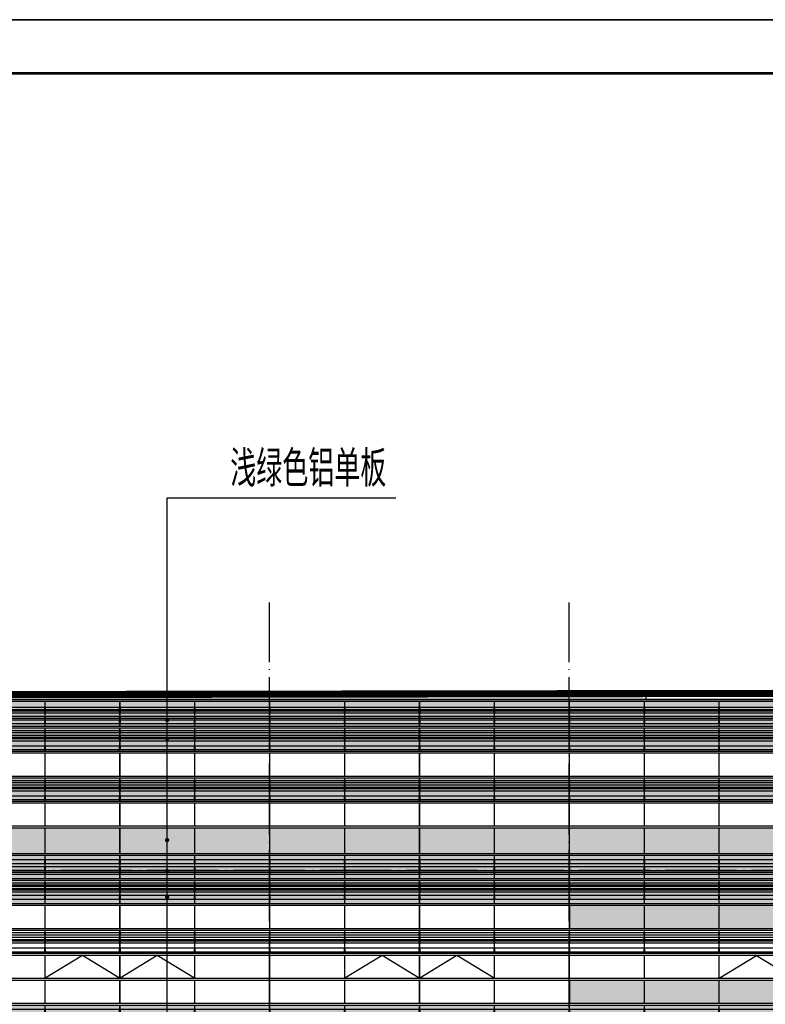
# Model space of a CAD drawing. Header units: millimetres. Extents: x 708158 to 1984082, y -168213 to -53.
# Tile 130 of 220: x 917546 to 938447, y -46207 to -18600. Entities that reach past the tile are written whole.
import ezdxf

# ---------------------------------------------------------------- set-up
doc = ezdxf.new("R2010")
doc.units = ezdxf.units.MM
doc.header["$LTSCALE"] = 1000
doc.linetypes.add('DASH', pattern=[0.35, 0.25, -0.1])
doc.linetypes.add('DOTE', pattern=[2.42, 2, -0.2, 0.02, -0.2])
doc.layers.get('0').update_dxf_attribs({"color": 8})
for name, color, linetype in [('A-AXIS', 1, 'DOTE'), ('A-看线', 63, 'Continuous'), ('DIM_LEAD', 3, 'Continuous'), ('DOTE', 1, 'DOTE'), ('PUB_TEXT', 7, 'Continuous'), ('WINDOW', 4, 'Continuous'), ('看线', 115, 'Continuous'), ('立面加粗', 5, 'Continuous'), ('立面填充线2 穿孔板', 105, 'Continuous'), ('立面窗户线', 21, 'Continuous')]:
    doc.layers.add(name, color=color, linetype=linetype)
doc.layers.add('不打印线', color=6, linetype='DASH', lineweight=0, plot=False)
doc.layers.add('图框', color=4, linetype='Continuous', lineweight=35)
doc.styles.add('_TCH_DIM', font='SIMPLEX', dxfattribs={"bigfont": 'GBCBIG'})

# ---------------------------------------------------------------- blocks, each defined once
blk = doc.blocks.new('A$C24AE1B25')
at = {"layer": '立面窗户线'}
blk.add_lwpolyline([(46850, 30), (0, 30), (-30, 30), (-300, 0), (-300, -30), (0, -30), (46850, -30)], dxfattribs=at)
blk = doc.blocks.new('A$C05264923')
at = {"layer": '立面窗户线'}
blk.add_lwpolyline([(46850, 30), (0, 30), (-90, 30), (-90, -30), (0, -30), (46850, -30)], dxfattribs=at)
blk = doc.blocks.new('A$C646C2EE2')
at = {"layer": 'A-看线'}
for points in [[(0, -70), (2090, -70), (2090, -120), (0, -120)], [(0, -200), (2090, -200), (2090, -250), (0, -250)], [(2100, -70), (4190, -70), (4190, -120), (2100, -120)], [(2100, -200), (4190, -200), (4190, -250), (2100, -250)], [(4200, -70), (6290, -70), (6290, -120), (4200, -120)], [(4200, -200), (6290, -200), (6290, -250), (4200, -250)], [(6300, -70), (8390, -70), (8390, -120), (6300, -120)], [(6300, -200), (8390, -200), (8390, -250), (6300, -250)], [(0, -300), (2090, -300), (2090, -350), (0, -350)], [(0, -500), (2090, -500), (2090, -600), (0, -600)], [(2100, -300), (4190, -300), (4190, -350), (2100, -350)], [(2100, -500), (4190, -500), (4190, -600), (2100, -600)], [(4200, -300), (6290, -300), (6290, -350), (4200, -350)], [(4200, -500), (6290, -500), (6290, -600), (4200, -600)], [(6300, -300), (8390, -300), (8390, -350), (6300, -350)], [(6300, -500), (8390, -500), (8390, -600), (6300, -600)]]:
    blk.add_lwpolyline(points, close=True, dxfattribs=at)
at = {"layer": 'WINDOW'}
for points in [[(2090, 0), (2100, 0), (2100, -640), (2090, -640)], [(4190, 0), (4200, 0), (4200, -640), (4190, -640)], [(6290, 0), (6300, 0), (6300, -640), (6290, -640)], [(8390, 0), (8400, 0), (8400, -640), (8390, -640)]]:
    blk.add_lwpolyline(points, close=True, dxfattribs=at)
blk = doc.blocks.new('A$C2A3A27BA')
at = {"layer": 'A-看线'}
for points in [[(0, -40), (2090, -40), (2090, -140), (0, -140)], [(0, -240), (2090, -240), (2090, -340), (0, -340)], [(2100, -40), (4190, -40), (4190, -140), (2100, -140)], [(2100, -240), (4190, -240), (4190, -340), (2100, -340)], [(4200, -40), (6290, -40), (6290, -140), (4200, -140)], [(4200, -240), (6290, -240), (6290, -340), (4200, -340)], [(6300, -40), (8390, -40), (8390, -140), (6300, -140)], [(6300, -240), (8390, -240), (8390, -340), (6300, -340)], [(0, -390), (2090, -390), (2090, -440), (0, -440)], [(2100, -390), (4190, -390), (4190, -440), (2100, -440)], [(4200, -390), (6290, -390), (6290, -440), (4200, -440)], [(6300, -390), (8390, -390), (8390, -440), (6300, -440)], [(0, -690), (2090, -690), (2090, -740), (0, -740)], [(0, -790), (2090, -790), (2090, -840), (0, -840)], [(2100, -690), (4190, -690), (4190, -740), (2100, -740)], [(2100, -790), (4190, -790), (4190, -840), (2100, -840)], [(4200, -690), (6290, -690), (6290, -740), (4200, -740)], [(4200, -790), (6290, -790), (6290, -840), (4200, -840)], [(6300, -690), (8390, -690), (8390, -740), (6300, -740)], [(6300, -790), (8390, -790), (8390, -840), (6300, -840)], [(0, -890), (2090, -890), (2090, -940), (0, -940)], [(0, -1040), (2090, -1040), (2090, -1140), (0, -1140)], [(2100, -890), (4190, -890), (4190, -940), (2100, -940)], [(2100, -1040), (4190, -1040), (4190, -1140), (2100, -1140)], [(4200, -890), (6290, -890), (6290, -940), (4200, -940)], [(4200, -1040), (6290, -1040), (6290, -1140), (4200, -1140)], [(6300, -890), (8390, -890), (8390, -940), (6300, -940)], [(6300, -1040), (8390, -1040), (8390, -1140), (6300, -1140)]]:
    blk.add_lwpolyline(points, close=True, dxfattribs=at)
at = {"layer": 'WINDOW'}
for points in [[(2090, 80), (2100, 80), (2100, -560), (2090, -560)], [(4190, 80), (4200, 80), (4200, -560), (4190, -560)], [(6290, 80), (6300, 80), (6300, -560), (6290, -560)], [(8390, 80), (8400, 80), (8400, -560), (8390, -560)], [(2090, -620), (2100, -620), (2100, -1260), (2090, -1260)], [(4190, -620), (4200, -620), (4200, -1260), (4190, -1260)], [(6290, -620), (6300, -620), (6300, -1260), (6290, -1260)], [(8390, -620), (8400, -620), (8400, -1260), (8390, -1260)]]:
    blk.add_lwpolyline(points, close=True, dxfattribs=at)
blk = doc.blocks.new('A$C59A864C1')
at = {"layer": 'WINDOW'}
for points in [[(2090, 0), (2100, 0), (2100, -640), (2090, -640)], [(4190, 0), (4200, 0), (4200, -640), (4190, -640)], [(6290, 0), (6300, 0), (6300, -640), (6290, -640)], [(8390, 0), (8400, 0), (8400, -640), (8390, -640)], [(2090, -1400), (2100, -1400), (2100, -2040), (2090, -2040)], [(4190, -1400), (4200, -1400), (4200, -2040), (4190, -2040)], [(6290, -1400), (6300, -1400), (6300, -2040), (6290, -2040)], [(8390, -1400), (8400, -1400), (8400, -2040), (8390, -2040)], [(2090, -2100), (2100, -2100), (2100, -2740), (2090, -2740)], [(4190, -2100), (4200, -2100), (4200, -2740), (4190, -2740)], [(6290, -2100), (6300, -2100), (6300, -2740), (6290, -2740)], [(8390, -2100), (8400, -2100), (8400, -2740), (8390, -2740)]]:
    blk.add_lwpolyline(points, close=True, dxfattribs=at)
blk.add_lwpolyline([(4190, -2040), (3145, -1400), (2100, -2040)], dxfattribs=at)
blk = doc.blocks.new('A$C455C528F')
at = {"layer": 'WINDOW'}
for points in [[(2090, 0), (2100, 0), (2100, -640), (2090, -640)], [(4190, 0), (4200, 0), (4200, -640), (4190, -640)], [(6290, 0), (6300, 0), (6300, -640), (6290, -640)], [(8390, 0), (8400, 0), (8400, -640), (8390, -640)], [(2090, -1400), (2100, -1400), (2100, -2040), (2090, -2040)], [(4190, -1400), (4200, -1400), (4200, -2040), (4190, -2040)], [(6290, -1400), (6300, -1400), (6300, -2040), (6290, -2040)], [(8390, -1400), (8400, -1400), (8400, -2040), (8390, -2040)], [(2090, -2100), (2100, -2100), (2100, -2740), (2090, -2740)], [(4190, -2100), (4200, -2100), (4200, -2740), (4190, -2740)], [(6290, -2100), (6300, -2100), (6300, -2740), (6290, -2740)], [(8390, -2100), (8400, -2100), (8400, -2740), (8390, -2740)]]:
    blk.add_lwpolyline(points, close=True, dxfattribs=at)
for points in [[(2100, -2040), (3145, -1400), (4190, -2040)], [(4200, -2040), (5245, -1400), (6290, -2040)]]:
    blk.add_lwpolyline(points, dxfattribs=at)
blk = doc.blocks.new('A$C22B71AAA')
at = {"layer": '立面填充线2 穿孔板'}
for points in [[(5, 420), (46845, 420), (46845, -220), (5, -220)], [(5, -280), (46845, -280), (46845, -920), (5, -920)], [(5, -980), (9045, -980), (9045, -1620), (5, -1620)], [(5, -3080), (9045, -3080), (9045, -3720), (5, -3720)]]:
    blk.add_hatch(color=256, dxfattribs=at).paths.add_polyline_path(points)
at = {"layer": 'A-看线'}
for points in [[(5, 420), (46845, 420), (46845, -220), (5, -220)], [(5, -280), (46845, -280), (46845, -920), (5, -920)], [(5, -980), (9045, -980), (9045, -1620), (5, -1620)], [(5, -1680), (46845, -1680), (46845, -2320), (5, -2320)], [(5, -3080), (9045, -3080), (9045, -3720), (5, -3720)]]:
    blk.add_lwpolyline(points, close=True, dxfattribs=at)
at = {"layer": 'WINDOW'}
for points in [[(17445, -980), (17455, -980), (17455, -1620), (17445, -1620)], [(17445, -2380), (17455, -2380), (17455, -3020), (17445, -3020)], [(17445, -3080), (17455, -3080), (17455, -3720), (17445, -3720)]]:
    blk.add_lwpolyline(points, close=True, dxfattribs=at)
for name, p in [('A$C2A3A27BA', (655, 340)), ('A$C2A3A27BA', (9055, 340)), ('A$C2A3A27BA', (17455, 340)), ('A$C05264923', (0, -250)), ('A$C59A864C1', (655, -980)), ('A$C455C528F', (9055, -980)), ('A$C455C528F', (17455, -980)), ('A$C05264923', (0, -1650)), ('A$C646C2EE2', (655, -1680)), ('A$C646C2EE2', (9055, -1680)), ('A$C646C2EE2', (17455, -1680)), ('A$C05264923', (0, -2350)), ('A$C05264923', (0, -3050))]:
    blk.add_blockref(name, p, dxfattribs=at)
at = {"layer": '立面窗户线'}
for p in [(0, 450), (0, -950)]:
    blk.add_blockref('A$C24AE1B25', p, dxfattribs=at)
blk = doc.blocks.new('A$C77236AF1')
at = {"layer": 'A-看线'}
for points in [[(0, -270), (2090, -270), (2090, -320), (0, -320)], [(2100, -270), (4190, -270), (4190, -320), (2100, -320)], [(4200, -270), (6290, -270), (6290, -320), (4200, -320)], [(6300, -270), (8390, -270), (8390, -320), (6300, -320)], [(0, -370), (2090, -370), (2090, -420), (0, -420)], [(0, -520), (2090, -520), (2090, -570), (0, -570)], [(2100, -370), (4190, -370), (4190, -420), (2100, -420)], [(2100, -520), (4190, -520), (4190, -570), (2100, -570)], [(4200, -370), (6290, -370), (6290, -420), (4200, -420)], [(4200, -520), (6290, -520), (6290, -570), (4200, -570)], [(6300, -370), (8390, -370), (8390, -420), (6300, -420)], [(6300, -520), (8390, -520), (8390, -570), (6300, -570)], [(0, -620), (2090, -620), (2090, -720), (0, -720)], [(2100, -620), (4190, -620), (4190, -720), (2100, -720)], [(4200, -620), (6290, -620), (6290, -720), (4200, -720)], [(6300, -620), (8390, -620), (8390, -720), (6300, -720)], [(0, -920), (2090, -920), (2090, -970), (0, -970)], [(0, -1050), (2090, -1050), (2090, -1100), (0, -1100)], [(2100, -920), (4190, -920), (4190, -970), (2100, -970)], [(2100, -1050), (4190, -1050), (4190, -1100), (2100, -1100)], [(4200, -920), (6290, -920), (6290, -970), (4200, -970)], [(4200, -1050), (6290, -1050), (6290, -1100), (4200, -1100)], [(6300, -920), (8390, -920), (8390, -970), (6300, -970)], [(6300, -1050), (8390, -1050), (8390, -1100), (6300, -1100)], [(0, -1150), (2090, -1150), (2090, -1200), (0, -1200)], [(0, -1350), (2090, -1350), (2090, -1450), (0, -1450)], [(2100, -1150), (4190, -1150), (4190, -1200), (2100, -1200)], [(2100, -1350), (4190, -1350), (4190, -1450), (2100, -1450)], [(4200, -1150), (6290, -1150), (6290, -1200), (4200, -1200)], [(4200, -1350), (6290, -1350), (6290, -1450), (4200, -1450)], [(6300, -1150), (8390, -1150), (8390, -1200), (6300, -1200)], [(6300, -1350), (8390, -1350), (8390, -1450), (6300, -1450)]]:
    blk.add_lwpolyline(points, close=True, dxfattribs=at)
at = {"layer": 'WINDOW'}
for points in [[(2090, -100), (2100, -100), (2100, -790), (2090, -790)], [(4190, -100), (4200, -100), (4200, -790), (4190, -790)], [(6290, -100), (6300, -100), (6300, -790), (6290, -790)], [(8390, -100), (8400, -100), (8400, -790), (8390, -790)], [(2090, -850), (2100, -850), (2100, -1490), (2090, -1490)], [(4190, -850), (4200, -850), (4200, -1490), (4190, -1490)], [(6290, -850), (6300, -850), (6300, -1490), (6290, -1490)], [(8390, -850), (8400, -850), (8400, -1490), (8390, -1490)]]:
    blk.add_lwpolyline(points, close=True, dxfattribs=at)
blk = doc.blocks.new('A$Ceb045a45')
at = {"layer": '立面填充线2 穿孔板'}
for points in [[(305, -130), (47145, -130), (47145, -820), (305, -820)], [(305, -880), (47145, -880), (47145, -1520), (305, -1520)], [(305, -2280), (47145, -2280), (47145, -2920), (305, -2920)], [(305, -3680), (47145, -3680), (47145, -4390), (305, -4390)]]:
    blk.add_hatch(color=256, dxfattribs=at).paths.add_polyline_path(points)
at = {"layer": 'A-看线'}
for points in [[(305, -130), (47145, -130), (47145, -820), (305, -820)], [(305, -880), (47145, -880), (47145, -1520), (305, -1520)], [(305, -2280), (47145, -2280), (47145, -2920), (305, -2920)], [(305, -2280), (47145, -2280), (47145, -2920), (305, -2920)], [(305, -3680), (47145, -3680), (47145, -4390), (305, -4390)]]:
    blk.add_lwpolyline(points, close=True, dxfattribs=at)
at = {"layer": 'WINDOW'}
for points in [[(5145, -880), (5155, -880), (5155, -1520), (5145, -1520)], [(7245, -880), (7255, -880), (7255, -1520), (7245, -1520)], [(9345, -880), (9355, -880), (9355, -1520), (9345, -1520)], [(11445, -880), (11455, -880), (11455, -1520), (11445, -1520)], [(13545, -880), (13555, -880), (13555, -1520), (13545, -1520)], [(15645, -880), (15655, -880), (15655, -1520), (15645, -1520)], [(17745, -880), (17755, -880), (17755, -1520), (17745, -1520)], [(17745, -880), (17755, -880), (17755, -1520), (17745, -1520)], [(19845, -880), (19855, -880), (19855, -1520), (19845, -1520)], [(21945, -880), (21955, -880), (21955, -1520), (21945, -1520)], [(24045, -880), (24055, -880), (24055, -1520), (24045, -1520)], [(5145, -1580), (5155, -1580), (5155, -2220), (5145, -2220)], [(7245, -1580), (7255, -1580), (7255, -2220), (7245, -2220)], [(9345, -1580), (9355, -1580), (9355, -2220), (9345, -2220)], [(11445, -1580), (11455, -1580), (11455, -2220), (11445, -2220)], [(13545, -1580), (13555, -1580), (13555, -2220), (13545, -2220)], [(15645, -1580), (15655, -1580), (15655, -2220), (15645, -2220)], [(17745, -1580), (17755, -1580), (17755, -2220), (17745, -2220)], [(17745, -1580), (17755, -1580), (17755, -2220), (17745, -2220)], [(19845, -1580), (19855, -1580), (19855, -2220), (19845, -2220)], [(21945, -1580), (21955, -1580), (21955, -2220), (21945, -2220)], [(24045, -1580), (24055, -1580), (24055, -2220), (24045, -2220)], [(5145, -2980), (5155, -2980), (5155, -3620), (5145, -3620)], [(7245, -2980), (7255, -2980), (7255, -3620), (7245, -3620)], [(9345, -2980), (9355, -2980), (9355, -3620), (9345, -3620)], [(11445, -2980), (11455, -2980), (11455, -3620), (11445, -3620)], [(13545, -2980), (13555, -2980), (13555, -3620), (13545, -3620)], [(15645, -2980), (15655, -2980), (15655, -3620), (15645, -3620)], [(17745, -2980), (17755, -2980), (17755, -3620), (17745, -3620)], [(17745, -2980), (17755, -2980), (17755, -3620), (17745, -3620)], [(19845, -2980), (19855, -2980), (19855, -3620), (19845, -3620)], [(21945, -2980), (21955, -2980), (21955, -3620), (21945, -3620)], [(24045, -2980), (24055, -2980), (24055, -3620), (24045, -3620)], [(5145, -3680), (5155, -3680), (5155, -4390), (5145, -4390)], [(7245, -3680), (7255, -3680), (7255, -4390), (7245, -4390)], [(9345, -3680), (9355, -3680), (9355, -4390), (9345, -4390)], [(11445, -3680), (11455, -3680), (11455, -4390), (11445, -4390)], [(13545, -3680), (13555, -3680), (13555, -4390), (13545, -4390)], [(15645, -3680), (15655, -3680), (15655, -4390), (15645, -4390)], [(17745, -3680), (17755, -3680), (17755, -4390), (17745, -4390)], [(17745, -3680), (17755, -3680), (17755, -4390), (17745, -4390)], [(19845, -3680), (19855, -3680), (19855, -4390), (19845, -4390)], [(21945, -3680), (21955, -3680), (21955, -4390), (21945, -4390)], [(24045, -3680), (24055, -3680), (24055, -4390), (24045, -4390)]]:
    blk.add_lwpolyline(points, close=True, dxfattribs=at)
at = {"layer": 'A-看线'}
for p in [(955, -30), (9355, -30), (17755, -30)]:
    blk.add_blockref('A$C77236AF1', p, dxfattribs=at)
at = {"layer": 'WINDOW'}
for name, p in [('A$C05264923', (300, -850)), ('A$C05264923', (300, -2250)), ('A$C646C2EE2', (955, -2280)), ('A$C646C2EE2', (9355, -2280)), ('A$C646C2EE2', (17755, -2280)), ('A$C05264923', (300, -3650))]:
    blk.add_blockref(name, p, dxfattribs=at)
at = {"layer": '立面窗户线'}
for p in [(300, -100), (300, -1550), (300, -2950)]:
    blk.add_blockref('A$C24AE1B25', p, dxfattribs=at)
blk = doc.blocks.new('A$C0b69b167')
at = {"layer": '看线'}
blk.add_lwpolyline([(89251, -100), (60200, -100), (60200, 150), (42000, 150), (42000, -100), (6250, -100), (6250, 0), (-250, 0), (-250, -100), (-350, -100)], dxfattribs=at)
blk = doc.blocks.new('A$C998f5811')
at = {"layer": '图框', "color": 4}
blk.add_line((0, 89100), (-126150, 89100), dxfattribs=at)
at = {"layer": '图框', "color": 4, "const_width": 74.2}
blk.add_lwpolyline([(-122400, 1500), (-1500, 1500), (-1500, 87600), (-122400, 87600)], close=True, dxfattribs=at)

msp = doc.modelspace()

# ---------------------------------------------------------------- linework, layer by layer
at = {"layer": 'A-AXIS'}
for p, q in [((949740, -37656.7), (839134.6, -37656.7)), ((949740, -42456.7), (839134.6, -42456.7))]:
    msp.add_line(p, q, dxfattribs=at)
at = {"layer": 'DIM_LEAD'}
for p, q in [((921678.7, -85192), (921678.7, -32009.6)), ((921678.7, -38236.7), (921678.7, -32009.6)), ((921678.7, -38758), (921678.7, -32009.6)), ((921678.7, -41603.7), (921678.7, -32009.6)), ((921678.7, -42471), (921678.7, -32009.6)), ((921678.7, -43197.4), (921678.7, -32009.6)), ((921678.7, -46413.7), (921678.7, -32009.6)), ((921678.7, -47256.7), (921678.7, -32009.6)), ((921678.7, -50656.7), (921678.7, -32009.6)), ((921678.7, -51456.7), (921678.7, -32009.6)), ((921678.7, -54856.7), (921678.7, -32009.6)), ((921678.7, -55627.9), (921678.7, -32009.6)), ((921678.7, -59156.7), (921678.7, -32009.6)), ((921678.7, -59857.9), (921678.7, -32009.6)), ((921678.7, -63213.7), (921678.7, -32009.6)), ((921678.7, -64057.9), (921678.7, -32009.6)), ((921678.7, -66825.9), (921678.7, -32009.6)), ((921678.7, -67656.7), (921678.7, -32009.6)), ((921678.7, -68287.9), (921678.7, -32009.6)), ((921678.7, -70986), (921678.7, -32009.6)), ((921678.7, -71610.8), (921678.7, -32009.6)), ((921678.7, -72427.9), (921678.7, -32009.6)), ((921678.7, -72457.9), (921678.7, -32009.6)), ((921678.7, -75943.8), (921678.7, -32009.6)), ((921678.7, -76541.1), (921678.7, -32009.6)), ((921678.7, -77415.4), (921678.7, -32009.6)), ((921678.7, -75307.5), (921678.7, -32009.6)), ((921678.7, -80190.3), (921678.7, -32009.6)), ((921678.7, -80836.7), (921678.7, -32009.6)), ((921678.7, -81661.8), (921678.7, -32009.6)), ((921678.7, -82656.7), (921678.7, -32009.6)), ((921678.7, -85563.1), (921678.7, -32009.6)), ((921678.7, -32009.6), (928085.7, -32009.6))]:
    msp.add_line(p, q, dxfattribs=at)
at = {"layer": 'DIM_LEAD', "const_width": 60}
for points in [[(921678.7, -38266.7, 1), (921678.7, -38206.7, 1)], [(921678.7, -38788, 1), (921678.7, -38728, 1)], [(921678.7, -41633.7, 1), (921678.7, -41573.7, 1)], [(921678.7, -42501, 1), (921678.7, -42441, 1)], [(921678.7, -43227.4, 1), (921678.7, -43167.4, 1)]]:
    msp.add_lwpolyline(points, format="xyb", close=True, dxfattribs=at)
at = {"layer": 'DOTE'}
for p, q in [((924553, -87432.6), (924553, -34939.7)), ((932953, -87432.6), (932953, -34939.7))]:
    msp.add_line(p, q, dxfattribs=at)
at = {"layer": '立面加粗', "const_width": 200}
msp.add_lwpolyline([(848304.9, -86029.2), (848308, -37629.2), (942003, -37484.2), (941999.9, -85884.2)], close=True, dxfattribs=at)

# ---------------------------------------------------------------- block references
msp.add_blockref('A$C998f5811', (960457.6, -107699.9))
at = {"xscale": -1}
msp.add_blockref('A$Ceb045a45', (942303.1, -37586.7), dxfattribs=at)
at = {"layer": 'A-看线', "xscale": -1}
for p in [(942003, -42456.7), (942003, -46656.7)]:
    msp.add_blockref('A$C22B71AAA', p, dxfattribs=at)
at = {"layer": '不打印线'}
msp.add_blockref('A$C0b69b167', (848953, -37556.7), dxfattribs=at)
at = {"layer": '不打印线', "xscale": -1}
msp.add_blockref('A$C0b69b167', (941353, -37556.7), dxfattribs=at)

# ---------------------------------------------------------------- texts
at = {"layer": 'PUB_TEXT', "style": '_TCH_DIM'}
msp.add_text('浅绿色铝单板', height=1012.77, dxfattribs=at).set_placement((923447.9, -31694.6))

doc.saveas('drawing.dxf')
